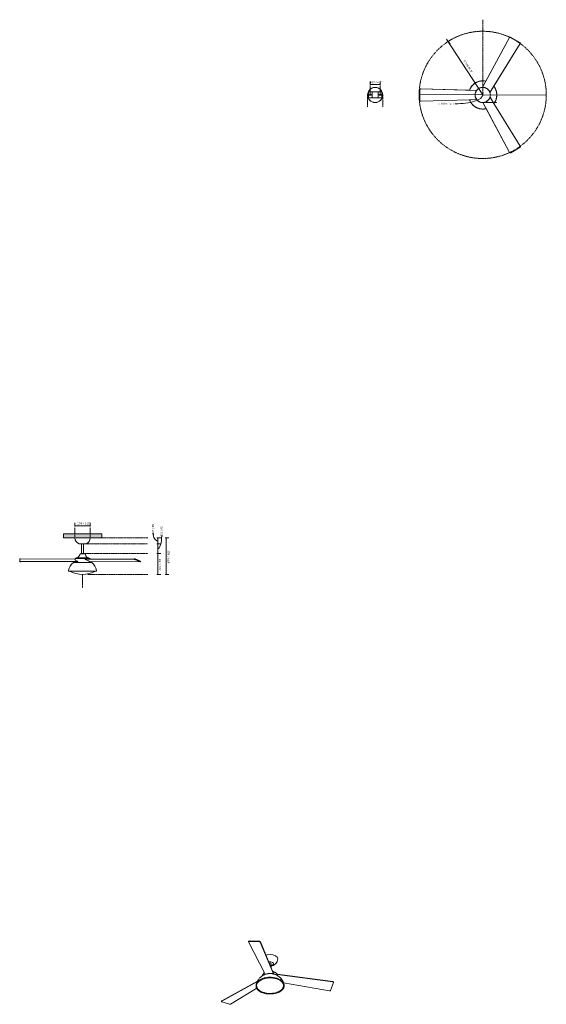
# Model space of a CAD drawing. Header units: millimetres. Extents: x 5942 to 11407, y -2839 to 7375.
import ezdxf

# ---------------------------------------------------------------- set-up
doc = ezdxf.new("R2010")
doc.units = ezdxf.units.MM
doc.linetypes.add('Dash', pattern=[6, 3, -3])
doc.layers.add('A-ANNO-DIMS', color=7, linetype='Dash', lineweight=9, true_color=0xd2d2d2)
for name, color, linetype, lineweight in [('A-ANNO-DIMS-10', 7, 'Continuous', 9), ('A-CLNG', 7, 'Continuous', 9), ('E-LITE-EQPM', 7, 'Continuous', 20)]:
    doc.layers.add(name, color=color, linetype=linetype, lineweight=lineweight)
doc.styles.add('Arial', font='arial.ttf', dxfattribs={"height": 20})
doc.styles.add('Arial Narrow', font='ARIALN.TTF', dxfattribs={"height": 22})
doc.dimstyles.new('Diameter_-_3mm_Arial', dxfattribs={"dimscale": 304.8, "dimtxt": 20.405188, "dimasz": 0, "dimexe": 0.07874, "dimexo": 0, "dimgap": 0.049213, "dimtad": 1, "dimjust": 3, "dimdec": 0, "dimzin": 0, "dimdsep": 46, "dimtxsty": 'Arial', "dimblk1": 'NONE', "dimblk2": 'NONE', "dimsah": 1, "dimcen": 0.09, "dimadec": 0, "dimazin": 0, "dimtfac": 1, "dimtdec": 4, "dimtix": 1, "dimtmove": 0, "dimatfit": 2, "dimfxl": 1, "dimtvp": 1, "dimtolj": 1, "dimtzin": 0, "dimarcsym": 2})
doc.dimstyles.new('FARO_-_2_2mm_Arial_Narrow_mm_Inch_Left', dxfattribs={"dimscale": 304.8, "dimtxt": 22.515481, "dimasz": 0, "dimexe": 0.098425, "dimexo": 0.0625, "dimgap": 0.016404, "dimtad": 1, "dimdec": 0, "dimzin": 0, "dimdsep": 46, "dimtxsty": 'Arial Narrow', "dimblk1": 'NONE', "dimblk2": 'NONE', "dimsah": 1, "dimcen": 0.09, "dimadec": 0, "dimazin": 0, "dimtfac": 1, "dimtdec": 4, "dimtix": 1, "dimtmove": 0, "dimatfit": 3, "dimfxl": 0.032808, "dimfxlon": 1, "dimtvp": 1, "dimtolj": 1, "dimtzin": 0, "dimarcsym": 2})
doc.dimstyles.new('FARO_-_2_2mm_Arial_Narrow_mm_Inch_Right', dxfattribs={"dimscale": 304.8, "dimtxt": 22.515481, "dimasz": 0, "dimexe": 0.098425, "dimexo": 0.0625, "dimgap": 0.016404, "dimtad": 1, "dimdec": 0, "dimzin": 0, "dimdsep": 46, "dimtxsty": 'Arial Narrow', "dimblk1": 'NONE', "dimblk2": 'NONE', "dimsah": 1, "dimcen": 0.09, "dimadec": 0, "dimazin": 0, "dimtfac": 1, "dimtdec": 4, "dimtix": 1, "dimtmove": 1, "dimatfit": 3, "dimfxl": 0.032808, "dimfxlon": 1, "dimtvp": 1, "dimtolj": 1, "dimtzin": 0, "dimarcsym": 2})
doc.dimstyles.new('FARO_-_2_2mm_Arial_Narrow_mm_Inch_Right_1', dxfattribs={"dimscale": 304.8, "dimtxt": 22.515481, "dimasz": 0, "dimexe": 0.098425, "dimexo": 0.0625, "dimgap": 0.016404, "dimtad": 1, "dimdec": 0, "dimzin": 0, "dimdsep": 46, "dimtxsty": 'Arial Narrow', "dimblk1": 'NONE', "dimblk2": 'NONE', "dimsah": 1, "dimcen": 0.09, "dimadec": 0, "dimazin": 0, "dimtfac": 1, "dimtdec": 4, "dimtix": 1, "dimtmove": 0, "dimatfit": 3, "dimfxl": 0.032808, "dimfxlon": 1, "dimtvp": 1, "dimtolj": 1, "dimtzin": 0, "dimarcsym": 2})
doc.dimstyles.new('Radial_-_3mm_Arial', dxfattribs={"dimscale": 304.8, "dimtxt": 20.405188, "dimasz": 0.098425, "dimexe": 0.098425, "dimexo": 0, "dimgap": 0.057415, "dimtad": 1, "dimjust": 3, "dimdec": 0, "dimzin": 0, "dimdsep": 46, "dimtxsty": 'Arial', "dimsah": 1, "dimcen": 0.09, "dimdle": 0.098425, "dimadec": 0, "dimazin": 0, "dimtfac": 1, "dimtdec": 4, "dimtix": 1, "dimtmove": 0, "dimatfit": 2, "dimfxl": 1, "dimtvp": 1, "dimtfill": 1, "dimtolj": 1, "dimtzin": 0, "dimarcsym": 2})

# ---------------------------------------------------------------- blocks, each defined once
blk = doc.blocks.new('33522 - 33522 RODAS LED White ceiling fan with DC motor-526866-00 Isometrico PDF')
at = {"layer": 'E-LITE-EQPM', "lineweight": 9}
for p, q in [((2174, -2185), (2173, -2189)), ((2173, -2191), (2342, -2520)), ((2286, -2189), (2179, -2187)), ((2180, -2182), (2287, -2185)), ((2432, -2524), (2296, -2194)), ((2297, -2190), (2434, -2521)), ((2409, -2418), (2405, -2414)), ((2409, -2459), (2409, -2418)), ((2434, -2521), (2434, -2523)), ((2434, -2524), (2434, -2524)), ((2467, -2527), (2470, -2527)), ((2470, -2531), (2467, -2531)), ((2470, -2527), (3049, -2603)), ((3049, -2607), (2470, -2531)), ((1897, -2803), (2266, -2599)), ((2262, -2606), (1897, -2807)), ((2252, -2644), (2252, -2647)), ((2253, -2632), (2253, -2632)), ((2254, -2630), (2254, -2628)), ((2254, -2631), (2254, -2631)), ((2256, -2623), (2258, -2620)), ((2258, -2641), (2258, -2645)), ((2261, -2614), (2264, -2609)), ((2266, -2608), (2266, -2607)), ((2267, -2606), (2269, -2604)), ((2271, -2602), (2276, -2597)), ((2295, -2583), (2302, -2579)), ((2316, -2573), (2325, -2570)), ((2328, -2569), (2337, -2566)), ((2354, -2563), (2365, -2561)), ((2367, -2561), (2379, -2560)), ((2395, -2559), (2407, -2559)), ((2451, -2564), (2461, -2567)), ((2475, -2572), (2483, -2574)), ((2486, -2576), (2493, -2579)), ((2498, -2582), (2501, -2583)), ((2501, -2583), (2505, -2586)), ((2507, -2587), (2512, -2590)), ((2517, -2595), (2524, -2601)), ((2530, -2607), (2532, -2610)), ((2532, -2610), (2533, -2611)), ((2533, -2612), (2534, -2612)), ((2536, -2616), (2538, -2619)), ((2537, -2615), (3016, -2700)), ((2538, -2645), (2538, -2641)), ((2541, -2627), (2541, -2627)), ((2542, -2631), (2542, -2631)), ((2543, -2633), (2543, -2633)), ((2544, -2647), (2544, -2644)), ((3026, -2696), (3055, -2614)), ((3056, -2612), (3055, -2608)), ((1987, -2837), (2259, -2673)), ((1894, -2806), (1895, -2811)), ((1897, -2813), (1976, -2839))]:
    blk.add_line(p, q, dxfattribs=at)
for points in [[(2179, -2187, 0), (2174, -2188, 0), (2173, -2191, 0)], [(2174, -2185, 0), (2175, -2183, 0), (2180, -2182, 0)], [(2296, -2194, 0), (2292, -2191, 0), (2286, -2189, 0)], [(2287, -2185, 0), (2293, -2186, 0), (2297, -2190, 0)], [(2355, -2329, 0), (2368, -2325, 0), (2398, -2321, 0), (2428, -2325, 0), (2454, -2335, 0)], [(2454, -2335, 0), (2471, -2350, 0), (2477, -2367, 0)], [(2384, -2400, 0), (2389, -2399, 0), (2407, -2399, 0), (2423, -2404, 0)], [(2405, -2414, 0), (2395, -2413, 0), (2390, -2415, 0)], [(2477, -2367, 0), (2477, -2372, 0), (2476, -2377, 0), (2476, -2381, 0), (2475, -2386, 0), (2473, -2390, 0), (2472, -2395, 0), (2470, -2399, 0), (2468, -2402, 0), (2466, -2406, 0), (2463, -2409, 0), (2461, -2412, 0), (2459, -2415, 0), (2456, -2417, 0), (2454, -2420, 0), (2451, -2422, 0), (2449, -2424, 0), (2447, -2426, 0), (2444, -2427, 0), (2442, -2429, 0), (2440, -2430, 0), (2437, -2432, 0), (2435, -2433, 0), (2433, -2434, 0), (2430, -2435, 0), (2428, -2436, 0), (2426, -2436, 0), (2424, -2437, 0), (2422, -2438, 0), (2419, -2438, 0), (2417, -2439, 0), (2415, -2439, 0), (2413, -2440, 0), (2411, -2440, 0), (2409, -2440, 0), (2408, -2440, 0)], [(2423, -2404, 0), (2432, -2413, 0), (2432, -2424, 0), (2423, -2433, 0), (2408, -2438, 0)], [(2254, -2631, 0), (2256, -2622, 0), (2259, -2613, 0), (2263, -2605, 0), (2267, -2597, 0), (2271, -2590, 0), (2275, -2583, 0), (2280, -2577, 0), (2284, -2571, 0), (2289, -2566, 0), (2294, -2561, 0), (2299, -2557, 0), (2304, -2553, 0), (2308, -2549, 0), (2313, -2546, 0), (2317, -2543, 0), (2322, -2540, 0), (2326, -2538, 0), (2331, -2535, 0), (2335, -2533, 0), (2339, -2532, 0), (2343, -2530, 0), (2347, -2528, 0), (2351, -2527, 0), (2352, -2527, 0)], [(2321, -2541, 0), (2321, -2540, 0), (2321, -2538, 0), (2321, -2536, 0), (2322, -2534, 0), (2322, -2532, 0), (2323, -2531, 0), (2324, -2529, 0), (2325, -2527, 0), (2326, -2525, 0), (2327, -2524, 0), (2328, -2522, 0), (2329, -2520, 0), (2331, -2519, 0), (2333, -2517, 0), (2334, -2516, 0), (2336, -2514, 0), (2338, -2513, 0), (2339, -2513, 0)], [(2352, -2527, 0), (2356, -2526, 0), (2359, -2525, 0), (2363, -2524, 0), (2366, -2523, 0), (2370, -2522, 0), (2373, -2522, 0), (2377, -2521, 0), (2381, -2521, 0), (2385, -2521, 0), (2388, -2520, 0), (2392, -2520, 0), (2396, -2520, 0), (2400, -2520, 0), (2404, -2520, 0), (2408, -2520, 0), (2411, -2521, 0), (2415, -2521, 0), (2419, -2521, 0), (2423, -2522, 0), (2426, -2522, 0), (2430, -2523, 0), (2433, -2524, 0), (2437, -2525, 0), (2440, -2526, 0), (2444, -2527, 0)], [(2425, -2499, 0), (2427, -2500, 0), (2430, -2500, 0), (2433, -2501, 0), (2436, -2502, 0), (2438, -2503, 0), (2441, -2504, 0), (2443, -2505, 0), (2446, -2506, 0), (2448, -2507, 0), (2450, -2508, 0), (2453, -2509, 0)], [(2474, -2540, 0), (2469, -2537, 0), (2465, -2535, 0), (2461, -2533, 0), (2456, -2531, 0), (2452, -2530, 0), (2448, -2528, 0), (2444, -2527, 0), (2444, -2527, 0)], [(2472, -2528, 0), (2471, -2527, 0), (2470, -2525, 0), (2469, -2524, 0), (2468, -2522, 0), (2467, -2520, 0), (2465, -2519, 0), (2463, -2517, 0), (2462, -2516, 0), (2460, -2514, 0), (2458, -2513, 0), (2456, -2512, 0), (2454, -2510, 0), (2453, -2509, 0)], [(2542, -2631, 0), (2540, -2622, 0), (2537, -2613, 0), (2533, -2605, 0), (2529, -2597, 0), (2525, -2590, 0), (2521, -2583, 0), (2516, -2577, 0), (2512, -2571, 0), (2507, -2566, 0), (2502, -2561, 0), (2497, -2557, 0), (2492, -2553, 0), (2488, -2549, 0), (2483, -2546, 0), (2479, -2543, 0), (2474, -2540, 0), (2474, -2540, 0)], [(2252, -2644, 0), (2252, -2640, 0), (2253, -2637, 0), (2253, -2633, 0), (2253, -2632, 0)], [(2252, -2638, 0), (2252, -2637, 0), (2253, -2636, 0)], [(2252, -2647, 0), (2252, -2650, 0), (2252, -2654, 0), (2253, -2657, 0), (2254, -2660, 0), (2255, -2664, 0), (2256, -2667, 0), (2258, -2671, 0), (2260, -2674, 0), (2262, -2677, 0), (2264, -2680, 0), (2266, -2683, 0), (2269, -2686, 0), (2272, -2689, 0), (2275, -2692, 0), (2278, -2695, 0), (2281, -2698, 0), (2285, -2701, 0), (2289, -2703, 0), (2293, -2706, 0), (2295, -2707, 0)], [(2298, -2706, 0), (2273, -2688, 0), (2259, -2666, 0), (2256, -2642, 0), (2265, -2620, 0), (2284, -2599, 0), (2313, -2583, 0), (2348, -2571, 0), (2388, -2566, 0), (2428, -2568, 0), (2466, -2576, 0), (2498, -2590, 0)], [(2258, -2641, 0), (2258, -2638, 0)], [(2258, -2645, 0), (2258, -2649, 0), (2258, -2652, 0), (2259, -2655, 0), (2260, -2659, 0), (2261, -2662, 0), (2262, -2665, 0), (2264, -2668, 0), (2265, -2671, 0), (2267, -2675, 0), (2269, -2678, 0), (2272, -2681, 0), (2274, -2684, 0), (2277, -2686, 0), (2280, -2689, 0), (2283, -2692, 0), (2286, -2695, 0), (2290, -2697, 0), (2293, -2700, 0), (2297, -2702, 0), (2299, -2703, 0)], [(2279, -2594, 0), (2281, -2593, 0), (2293, -2585, 0)], [(2544, -2647, 0), (2544, -2650, 0), (2544, -2654, 0), (2543, -2657, 0), (2542, -2660, 0), (2541, -2664, 0), (2540, -2667, 0), (2538, -2671, 0), (2536, -2674, 0), (2534, -2677, 0), (2532, -2680, 0), (2530, -2683, 0), (2527, -2686, 0), (2524, -2689, 0), (2521, -2692, 0), (2518, -2695, 0), (2515, -2698, 0), (2511, -2701, 0), (2507, -2703, 0), (2503, -2706, 0), (2499, -2708, 0), (2495, -2710, 0), (2491, -2713, 0), (2486, -2715, 0), (2481, -2717, 0), (2477, -2718, 0), (2472, -2720, 0), (2466, -2722, 0), (2461, -2723, 0), (2456, -2725, 0), (2451, -2726, 0), (2445, -2727, 0), (2440, -2728, 0), (2434, -2729, 0), (2428, -2730, 0), (2423, -2731, 0), (2417, -2731, 0), (2411, -2731, 0), (2405, -2732, 0), (2400, -2732, 0), (2394, -2732, 0), (2388, -2732, 0), (2382, -2731, 0), (2376, -2731, 0), (2371, -2730, 0), (2365, -2730, 0), (2359, -2729, 0), (2354, -2728, 0), (2348, -2727, 0), (2343, -2726, 0), (2338, -2724, 0), (2332, -2723, 0), (2327, -2721, 0), (2322, -2719, 0), (2317, -2718, 0), (2312, -2716, 0), (2308, -2714, 0), (2303, -2712, 0), (2299, -2709, 0), (2295, -2707, 0)], [(2498, -2590, 0), (2523, -2609, 0), (2537, -2631, 0), (2540, -2654, 0), (2531, -2677, 0), (2512, -2697, 0), (2483, -2714, 0), (2448, -2725, 0), (2408, -2730, 0), (2368, -2728, 0), (2330, -2720, 0), (2298, -2706, 0)], [(2538, -2645, 0), (2538, -2649, 0), (2538, -2652, 0), (2537, -2655, 0), (2536, -2659, 0), (2535, -2662, 0), (2534, -2665, 0), (2532, -2668, 0), (2531, -2671, 0), (2529, -2675, 0), (2527, -2678, 0), (2524, -2681, 0), (2522, -2684, 0), (2519, -2686, 0), (2516, -2689, 0), (2513, -2692, 0), (2510, -2695, 0), (2506, -2697, 0), (2503, -2700, 0), (2499, -2702, 0), (2495, -2704, 0), (2491, -2707, 0), (2487, -2709, 0), (2482, -2711, 0), (2478, -2713, 0), (2473, -2714, 0), (2469, -2716, 0), (2464, -2718, 0), (2459, -2719, 0), (2454, -2720, 0), (2448, -2722, 0), (2443, -2723, 0), (2438, -2724, 0), (2433, -2725, 0), (2427, -2725, 0), (2422, -2726, 0), (2416, -2726, 0), (2411, -2727, 0), (2405, -2727, 0), (2400, -2727, 0), (2394, -2727, 0), (2388, -2727, 0), (2383, -2727, 0), (2377, -2726, 0), (2372, -2726, 0), (2366, -2725, 0), (2361, -2724, 0), (2356, -2723, 0), (2350, -2722, 0), (2345, -2721, 0), (2340, -2720, 0), (2335, -2718, 0), (2330, -2717, 0), (2325, -2715, 0), (2321, -2714, 0), (2316, -2712, 0), (2312, -2710, 0), (2307, -2708, 0), (2303, -2706, 0), (2299, -2703, 0)], [(2305, -2578, 0), (2311, -2576, 0), (2315, -2574, 0)], [(2341, -2566, 0), (2347, -2564, 0), (2352, -2563, 0)], [(2381, -2559, 0), (2388, -2559, 0), (2393, -2559, 0)], [(2408, -2559, 0), (2429, -2561, 0), (2448, -2564, 0)], [(2463, -2568, 0), (2468, -2569, 0), (2471, -2570, 0)], [(2525, -2601, 0), (2526, -2603, 0), (2528, -2605, 0)], [(2538, -2641, 0), (2538, -2641, 0)], [(2540, -2624, 0), (2541, -2625, 0), (2541, -2626, 0)], [(2544, -2644, 0), (2544, -2640, 0), (2544, -2637, 0), (2543, -2633, 0), (2543, -2632, 0)], [(3049, -2603, 0), (3054, -2606, 0), (3055, -2608, 0)], [(3055, -2614, 0), (3054, -2610, 0), (3049, -2607, 0)], [(3016, -2700, 0), (3023, -2699, 0), (3026, -2696, 0)], [(1894, -2806, 0), (1894, -2805, 0), (1897, -2803, 0)], [(1897, -2807, 0), (1895, -2810, 0), (1897, -2813, 0)], [(1976, -2839, 0), (1982, -2839, 0), (1987, -2837, 0)]]:
    blk.add_polyline3d(points, dxfattribs=at)
blk = doc.blocks.new('33522 - 33522W RODAS LED White ceiling fan with DC motor IoT-526870-Planta_PDF')
at = {"layer": 'E-LITE-EQPM'}
for p, q in [((-64, 644), (-49, 138)), ((-45, 65), (-62, 644)), ((-56, 653), (-55, 653)), ((-55, 653), (57, 653)), ((65, 644), (50, 137)), ((-46, 64), (-46, 64)), ((-597, -277), (-142, -33)), ((-27, -75), (-533, -387)), ((79, -1), (596, -279)), ((596, -278), (142, -34)), ((-533, -388), (-90, -115)), ((532, -389), (89, -116)), ((-544, -385), (-600, -288)), ((599, -290), (543, -387)), ((600, -289), (599, -290)), ((-544, -386), (-544, -385))]:
    blk.add_line(p, q, dxfattribs=at)
at = {"layer": 'E-LITE-EQPM', "flags": 128}
for points in [[(-142, -33), (-143, -31), (-144, -25), (-145, -19), (-145, -13), (-146, -7), (-146, -2), (-146, 4), (-146, 10), (-145, 16), (-144, 22), (-143, 27), (-142, 33), (-141, 39), (-139, 44), (-137, 50), (-135, 55), (-133, 61), (-130, 66), (-127, 71), (-125, 76), (-121, 81), (-118, 86), (-115, 91), (-111, 95), (-107, 99), (-103, 104), (-99, 108), (-94, 112), (-90, 115), (-85, 119), (-80, 122), (-75, 125), (-70, 128), (-65, 131), (-60, 133), (-54, 135), (-49, 138), (-49, 138)], [(50, 137), (51, 137), (57, 134), (62, 132), (67, 130), (73, 127), (78, 124), (82, 120), (87, 117), (92, 114), (96, 110), (101, 106), (105, 102), (109, 97), (113, 93), (116, 88), (120, 84), (123, 79), (126, 74), (129, 69), (131, 64), (134, 58), (136, 53), (138, 47), (140, 42), (141, 36), (143, 31), (144, 25), (145, 19), (145, 13), (146, 7), (146, 2), (146, -4), (146, -10), (145, -16), (144, -22), (143, -27), (142, -33), (142, -34)], [(-25, -75), (-28, -74), (-31, -73), (-34, -71), (-36, -70), (-39, -69), (-42, -67), (-45, -65), (-47, -63), (-50, -61), (-52, -59), (-54, -57), (-57, -55), (-59, -53), (-61, -50), (-63, -48), (-65, -45), (-66, -43), (-68, -40), (-70, -37), (-71, -34), (-72, -32), (-74, -29), (-75, -26), (-76, -23), (-77, -20), (-77, -17), (-78, -13), (-78, -10), (-79, -7), (-79, -4), (-79, -1), (-79, 2)], [(-46, 64), (-46, 64), (-43, 66), (-41, 68), (-38, 69), (-35, 71), (-32, 72), (-29, 73), (-26, 74), (-23, 75), (-20, 76), (-17, 77), (-14, 78), (-11, 78), (-8, 79), (-5, 79), (-2, 79), (0, 79)], [(0, 79), (3, 79), (6, 79), (9, 78), (13, 78), (16, 77), (19, 77), (22, 76), (25, 75), (28, 74), (31, 73), (34, 71), (36, 70), (39, 69), (42, 67), (45, 65), (47, 63), (48, 63)], [(79, 0), (79, -2), (79, -5), (79, -9), (78, -12), (78, -15), (77, -18), (76, -21), (75, -24), (74, -27), (73, -30), (72, -33), (70, -36), (69, -39), (67, -41), (66, -44), (64, -46), (62, -49), (60, -51), (58, -54), (56, -56), (53, -58), (51, -60), (49, -62), (46, -64), (43, -66), (41, -68), (38, -69), (35, -71), (32, -72), (29, -73), (26, -74), (24, -75)], [(0, -146), (-6, -146), (-12, -146), (-17, -145), (-23, -144), (-29, -143), (-35, -142), (-40, -140), (-46, -139), (-51, -137), (-57, -134), (-62, -132), (-67, -130), (-73, -127), (-78, -124), (-82, -120), (-87, -117), (-90, -115)], [(89, -116), (85, -119), (80, -122), (75, -125), (70, -128), (65, -131), (60, -133), (54, -135), (49, -138), (43, -139), (38, -141), (32, -142), (26, -144), (21, -145), (15, -145), (9, -146), (3, -146), (0, -146)]]:
    blk.add_lwpolyline(points, dxfattribs=at)
at = {"layer": 'E-LITE-EQPM'}
for start, end in [(133.1401, 134.9904), (127.9831, 128.1818), (121.4969, 123.0129), (115.9091, 117.9545), (110.7657, 112.9084), (66.9198, 69.0401), (61.8189, 63.9472), (56.7788, 58.5768), (51.5432, 51.8182), (45.0796, 46.8788), (176.034, 178.0309), (170.8286, 172.9669), (165.7788, 167.6947), (160.4376, 162.1585), (154.307, 155.7842), (148.6518, 150.5277), (143.3487, 145.4813), (138.2785, 140.2913), (39.5901, 41.5231), (34.3317, 36.4714), (29.3182, 31.2572), (24.1379, 25.8972), (12.2926, 14.0146), (6.872, 8.9754), (1.7804, 3.8162), (181.4265, 183.1352), (351.3382, 353.2225), (356.6626, 358.545), (232.0118, 237.8885), (239.8411, 243.7601), (246.0392, 249.7586), (252.028, 255.7422), (258.0253, 261.9838), (263.9247, 270), (270, 275.8101), (277.3408, 281.6994), (283.876, 287.6751), (289.9717, 293.6233), (295.9577, 299.7001), (301.8398, 306.1019)]:
    blk.add_arc((0, 0), 146, start, end, dxfattribs=at)
for centre, major_axis, start_param, end_param in [((-56, 645), (0, 8), 0, 1.60103), ((-55, 645), (0, 8), 0, 1.60103), ((57, 645), (0, 8), 4.682155, 6.283185), ((-34, -63), (12.1, 7), 4.742623, 4.777082), ((-33, -64), (12.1, 7), 4.742623, 4.839561), ((33, -65), (-12.1, 7), 1.381144, 1.540563), ((-593, -284), (6.93, 4), 1.540563, 3.141593), ((593, -285), (-6.93, 4), 3.141593, 4.742623), ((592, -286), (-6.93, 4), 3.141593, 4.742623), ((-537, -381), (6.93, 4), 3.141593, 4.742623), ((-537, -382), (6.93, 4), 3.141593, 4.742623), ((536, -383), (-6.93, 4), 1.540563, 3.141593)]:
    blk.add_ellipse(centre, major_axis=major_axis, ratio=0.978148, start_param=start_param, end_param=end_param, dxfattribs=at)
blk = doc.blocks.new('DIMBLOCK1-Alzado_PDF')
at = {"layer": 'A-ANNO-DIMS-10', "color": 251, "true_color": 0x5b5b5b, "transparency": 16777216}
for p, q in [((6515, 2116), (6515, 2156)), ((6673, 2116), (6673, 2156)), ((6515, 2126), (6673, 2126)), ((6515, 2126), (6515, 2116)), ((6673, 2126), (6673, 2116))]:
    blk.add_line(p, q, dxfattribs=at)
at = {"layer": 'A-ANNO-DIMS-10', "color": 0, "transparency": 16777216, "insert": (6541, 2160), "char_height": 22, "width": 128.66, "attachment_point": 1, "line_spacing_factor": 0.974696, "style": 'Arial Narrow'}
blk.add_mtext('158 / 6.2"', dxfattribs=at)
blk = doc.blocks.new('_None')
blk = doc.blocks.new('DIMBLOCK2-Alzado_PDF')
at = {"layer": 'A-ANNO-DIMS-10', "color": 251, "true_color": 0x5b5b5b, "transparency": 16777216}
for p, q in [((7365, 2000), (7405, 2000)), ((7375, 2000), (7365, 2000)), ((7375, 2000), (7375, 1936)), ((7365, 1936), (7405, 1936)), ((7375, 1936), (7365, 1936))]:
    blk.add_line(p, q, dxfattribs=at)
blk.add_ellipse((7375, 2049), major_axis=(0, 81), ratio=0.601903, start_param=1.570796, end_param=3.141593, dxfattribs=at)
at = {"layer": 'A-ANNO-DIMS-10', "color": 0, "transparency": 16777216, "insert": (7337, 2142), "char_height": 22, "width": 111.93, "attachment_point": 1, "rotation": 270, "line_spacing_factor": 0.974696, "style": 'Arial Narrow'}
blk.add_mtext('64 / 2.5"', dxfattribs=at)
blk = doc.blocks.new('DIMBLOCK3-Alzado_PDF')
at = {"layer": 'A-ANNO-DIMS-10', "color": 251, "true_color": 0x5b5b5b, "transparency": 16777216}
for p, q in [((7365, 1936), (7405, 1936)), ((7375, 1936), (7365, 1936)), ((7375, 1936), (7375, 1838)), ((7365, 1838), (7405, 1838)), ((7375, 1838), (7365, 1838))]:
    blk.add_line(p, q, dxfattribs=at)
blk.add_ellipse((7375, 2026), major_axis=(0, 139), ratio=0.293077, start_param=3.141593, end_param=4.712389, dxfattribs=at)
at = {"layer": 'A-ANNO-DIMS-10', "color": 0, "transparency": 16777216, "insert": (7427, 2119), "char_height": 22, "width": 111.93, "attachment_point": 1, "rotation": 270, "line_spacing_factor": 0.974696, "style": 'Arial Narrow'}
blk.add_mtext('99 / 3.9"', dxfattribs=at)
blk = doc.blocks.new('DIMBLOCK4-Alzado_PDF')
at = {"layer": 'A-ANNO-DIMS-10', "color": 251, "true_color": 0x5b5b5b, "transparency": 16777216}
for p, q in [((7451, 2000), (7491, 2000)), ((7461, 2000), (7451, 2000)), ((7461, 2000), (7461, 1621)), ((7451, 1621), (7491, 1621)), ((7461, 1621), (7451, 1621))]:
    blk.add_line(p, q, dxfattribs=at)
at = {"layer": 'A-ANNO-DIMS-10', "color": 0, "transparency": 16777216, "insert": (7495, 1871), "char_height": 22, "width": 145.39, "attachment_point": 1, "rotation": 270, "line_spacing_factor": 0.974696, "style": 'Arial Narrow'}
blk.add_mtext('379 / 14.9"', dxfattribs=at)
blk = doc.blocks.new('DIMBLOCK5-Alzado_PDF')
at = {"layer": 'A-ANNO-DIMS-10', "color": 251, "true_color": 0x5b5b5b, "transparency": 16777216}
for p, q in [((7365, 1838), (7405, 1838)), ((7375, 1838), (7365, 1838)), ((7375, 1838), (7375, 1621)), ((7365, 1621), (7405, 1621)), ((7375, 1621), (7365, 1621))]:
    blk.add_line(p, q, dxfattribs=at)
at = {"layer": 'A-ANNO-DIMS-10', "color": 0, "transparency": 16777216, "insert": (7409, 1783), "char_height": 22, "width": 128.66, "attachment_point": 1, "rotation": 270, "line_spacing_factor": 0.974696, "style": 'Arial Narrow'}
blk.add_mtext('217 / 8.5"', dxfattribs=at)
blk = doc.blocks.new('DIMBLOCK6-Planta_PDF Fixing Holes')
at = {"layer": 'A-ANNO-DIMS-10', "color": 251, "true_color": 0x5b5b5b, "transparency": 16777216}
for p, q in [((9580, 6693), (9580, 6733)), ((9580, 6703), (9682, 6703)), ((9580, 6703), (9580, 6693)), ((9682, 6693), (9682, 6733)), ((9682, 6703), (9682, 6693))]:
    blk.add_line(p, q, dxfattribs=at)
at = {"layer": 'A-ANNO-DIMS-10', "color": 0, "transparency": 16777216, "insert": (9577, 6736), "char_height": 22, "width": 128.66, "attachment_point": 1, "line_spacing_factor": 0.974696, "style": 'Arial Narrow'}
blk.add_mtext('102 / 4.0"', dxfattribs=at)
blk = doc.blocks.new('DIMBLOCK7-Planta_PDF')
at = {"layer": 'A-ANNO-DIMS-10', "color": 8, "true_color": 0x787878, "transparency": 16777216}
for p, q in [((10747, 6595), (10087, 6599)), ((10742, 6600), (10752, 6590)), ((10742, 6590), (10752, 6600)), ((10747, 6595), (11407, 6591))]:
    blk.add_line(p, q, dxfattribs=at)
for start, end in [(177.5786, 181.7456), (357.5786, 1.7456)]:
    blk.add_arc((10747, 6595), 660, start, end, dxfattribs=at)
blk.add_ellipse((10461, 6597), major_axis=(-286, 2), ratio=0.330769, start_param=1.570796, end_param=3.141593, dxfattribs=at)
at = {"layer": 'A-ANNO-DIMS-10', "color": 0, "transparency": 16777216, "insert": (10287, 6513), "char_height": 20, "width": 208.7, "attachment_point": 1, "rotation": 359.6621, "line_spacing_factor": 0.941778, "style": 'Arial'}
blk.add_mtext('ø 1320 / 52.0"', dxfattribs=at)
blk = doc.blocks.new('DIMBLOCK8-Planta_PDF')
at = {"layer": 'A-ANNO-DIMS-10', "transparency": 16777216}
blk.add_hatch(color=256, dxfattribs=at).paths.add_polyline_path([(10388, 7149), (10401, 7121), (10408, 7126)], flags=0)
for p, q in [((10747, 6595), (10372, 7174)), ((10388, 7149), (10401, 7121)), ((10408, 7126), (10388, 7149)), ((10401, 7121), (10408, 7126)), ((10726, 6599), (10768, 6591)), ((10752, 6616), (10743, 6574))]:
    blk.add_line(p, q, dxfattribs=at)
blk.add_arc((10747, 6595), 660, 120.3522, 125.5609, dxfattribs=at)
at = {"layer": 'A-ANNO-DIMS-10', "color": 0, "transparency": 16777216, "insert": (10564, 6957), "char_height": 20, "width": 175.17, "attachment_point": 1, "rotation": 302.9566, "line_spacing_factor": 0.941778, "style": 'Arial', "bg_fill": 3, "box_fill_scale": 1.25, "bg_fill_color": 256, "bg_fill_true_color": 13158600, "bg_fill_transparency": 0}
blk.add_mtext('R 660 26.0"', dxfattribs=at)

msp = doc.modelspace()

# ---------------------------------------------------------------- hatches: boundary and pattern name
at = {"layer": 'A-CLNG', "true_color": 0xe8e8e8}
msp.add_hatch(color=254, dxfattribs=at).paths.add_polyline_path([(6795, 2000), (6795, 2040.5), (6395, 2040.5), (6395, 2000), (6599.2, 2000)], flags=0)

# ---------------------------------------------------------------- linework, layer by layer
at = {"layer": 'A-ANNO-DIMS'}
for p, q in [((10747.1, 6595), (10747.1, 7375)), ((9580.1, 6597.6), (9580.1, 6687.6)), ((9682.1, 6597.6), (9682.1, 6687.6)), ((9552, 6594.1), (9552, 6467.7)), ((9710.1, 6594.1), (9710.1, 6467.7)), ((10747.1, 6515.8), (10892.1, 6515.8)), ((6515.1, 1999.5), (6515.1, 2107.9)), ((6673.1, 1999.5), (6673.1, 2107.9)), ((7270.1, 2000), (6795, 2000)), ((7269.6, 1936.5), (6629.1, 1936.5)), ((7273, 1838), (6611.1, 1838)), ((6594.1, 1620.9), (6594.1, 1480)), ((7270.1, 1620.9), (6648.1, 1620.9))]:
    msp.add_line(p, q, dxfattribs=at)
msp.add_circle((10747.1, 6595), 660, dxfattribs=at)
at = {"layer": 'A-CLNG'}
for p, q in [((6395, 2040.5), (6795, 2040.5)), ((6395, 2000), (6395, 2040.5)), ((6795, 2000), (6395, 2000)), ((6795, 2040.5), (6795, 2000))]:
    msp.add_line(p, q, dxfattribs=at)
at = {"layer": 'E-LITE-EQPM'}
for p, q in [((10609.8, 6642.7), (10683.4, 6640.5)), ((10745.8, 6673.1), (10779.9, 6736.4)), ((10862.4, 6683.9), (10822.3, 6619.1)), ((9598.6, 6625.1), (9561.1, 6625.1)), ((9561.1, 6625.1), (9561.1, 6563.1)), ((9561.1, 6563.1), (9598.6, 6563.1)), ((9570.1, 6594.1), (9590.1, 6594.1)), ((9573.6, 6597.6), (9586.6, 6597.6)), ((9586.6, 6590.6), (9573.6, 6590.6)), ((9580.1, 6590.6), (9580.1, 6597.6)), ((9663.6, 6625.1), (9598.6, 6625.1)), ((9598.6, 6625.1), (9598.6, 6563.1)), ((9598.6, 6563.1), (9663.6, 6563.1)), ((9701.1, 6625.1), (9663.6, 6625.1)), ((9663.6, 6563.1), (9663.6, 6625.1)), ((9663.6, 6563.1), (9701.1, 6563.1)), ((9692.1, 6594.1), (9672.1, 6594.1)), ((9675.6, 6597.6), (9688.6, 6597.6)), ((9688.6, 6590.6), (9675.6, 6590.6)), ((9682.1, 6590.6), (9682.1, 6597.6)), ((9701.1, 6563.1), (9701.1, 6625.1)), ((10684.3, 6546.6), (10610.2, 6544.4)), ((10822.8, 6570.6), (10863.1, 6505.3)), ((10781.1, 6452.1), (10747.1, 6515.1)), ((6673.1, 1999.5), (6515.1, 1999.5)), ((6559.1, 1936.5), (6629.1, 1936.5)), ((6583.6, 1936.5), (6583.6, 1838)), ((6604.6, 1838), (6604.6, 1936.5)), ((5941.5, 1781.2), (5941.5, 1757.5)), ((5941.5, 1757.5), (5941.5, 1752.1)), ((6516.6, 1779.3), (5949.8, 1782.9)), ((5949.8, 1755.9), (6545, 1759.6)), ((5949.8, 1750.5), (6545, 1754.2)), ((6688.3, 1745), (6499.9, 1745)), ((6516.6, 1785.5), (6516.6, 1779.3)), ((6516.6, 1769.4), (6516.6, 1779.3)), ((6516.6, 1754), (6516.6, 1746.6)), ((6529.1, 1787), (6518.1, 1787)), ((6529.1, 1791), (6529.1, 1787)), ((6529.1, 1787), (6659.1, 1787)), ((6657.1, 1793), (6531.1, 1793)), ((6545, 1754.2), (6545, 1759.6)), ((6582.1, 1835), (6570.7, 1835)), ((6583.6, 1838), (6577.1, 1838)), ((6577.1, 1838), (6577.1, 1836)), ((6577.1, 1836), (6582.1, 1836)), ((6606.1, 1836), (6582.1, 1836)), ((6582.1, 1836), (6582.1, 1835)), ((6582.1, 1835), (6606.1, 1835)), ((6583.6, 1838), (6604.6, 1838)), ((6611.1, 1838), (6604.6, 1838)), ((6606.1, 1836), (6611.1, 1836)), ((6606.1, 1835), (6606.1, 1836)), ((6617.5, 1835), (6606.1, 1835)), ((6611.1, 1836), (6611.1, 1838)), ((7127.4, 1782.9), (6620.2, 1779.1)), ((6620.2, 1779.1), (6620.2, 1773.8)), ((7126.8, 1777.5), (6620.2, 1773.8)), ((6659.1, 1787), (6659.1, 1791)), ((6670.1, 1787), (6659.1, 1787)), ((6666.2, 1754.2), (7190.4, 1750.5)), ((6671.6, 1779.5), (6671.6, 1785.5)), ((6671.6, 1746.6), (6671.6, 1754.2)), ((7137.6, 1776), (7137.9, 1775.9)), ((7193.6, 1752.1), (7137.9, 1775.9)), ((7194.2, 1757.5), (7138.4, 1781.2)), ((7194.7, 1751.3), (7195.2, 1756.7)), ((6448.1, 1661.1), (6448.1, 1656.9)), ((6450, 1655), (6738.2, 1655)), ((6740.1, 1656.9), (6740.1, 1661.1))]:
    msp.add_line(p, q, dxfattribs=at)
at = {"layer": 'E-LITE-EQPM', "color": 253, "true_color": 0xaaaaaa}
for radius, start, end in [(79, 0, 180), (78, 0, 180), (79, 180, 0), (78, 180, 0)]:
    msp.add_arc((9631.1, 6594.1), radius, start, end, dxfattribs=at)
at = {"layer": 'E-LITE-EQPM'}
for centre, radius, start, end in [((10747.4, 6594.1), 145.9, 77.12149, 160.55045), ((10747.4, 6594.1), 79, 143.1523, 180), ((10747.4, 6594.1), 79, 91.12154, 144.02587), ((10747.4, 6594.1), 79, 136.09427, 140.56821), ((10747.4, 6594.1), 79, 128.89553, 133.24431), ((10747.4, 6594.1), 79, 121.78989, 126.07435), ((10747.4, 6594.1), 79, 114.38771, 118.90317), ((10747.4, 6594.1), 79, 106.77022, 111.81582), ((10747.4, 6594.1), 79, 97.84414, 104.69613), ((10747.4, 6594.1), 79, 16.99303, 97.5), ((10747.4, 6594.1), 145.9, 322.48751, 37.9918), ((9573.6, 6594.1), 3.5, 90, 270), ((9586.6, 6594.1), 3.5, 270, 90), ((9675.6, 6594.1), 3.5, 90, 270), ((9688.6, 6594.1), 3.5, 270, 90), ((10747.4, 6594.1), 145.9, 199.92142, 283.34356), ((10747.4, 6594.1), 79, 180, 217.30976), ((10747.4, 6594.1), 79, 216.9834, 269.82579), ((10747.4, 6594.1), 79, 217.5, 224.34311), ((10747.4, 6594.1), 79, 262.79169, 343.72182), ((10747.4, 6594.1), 79, 360, 18.42443), ((10747.4, 6594.1), 79, 342.66448, 0), ((10747.4, 6594.1), 79, 8.39635, 11.13069), ((10747.4, 6594.1), 79, 349.22023, 351.94052), ((10747.4, 6594.1), 79, 226.94237, 231.51076), ((10747.4, 6594.1), 79, 234.24988, 238.56042), ((10747.4, 6594.1), 79, 241.49294, 245.82821), ((10747.4, 6594.1), 79, 248.60292, 253.03363), ((10747.4, 6594.1), 79, 255.74136, 260.88524), ((6581.5, 1999), 66.4, 179.57021, 250.30458), ((6606.7, 1999), 66.4, 289.69542, 0.42979), ((6587.7, 1633.8), 142.2, 128.87964, 168.93393), ((6499.9, 1742.6), 2.4, 90, 128.87964), ((6518.1, 1785.5), 1.5, 90, 180), ((6555.7, 1837), 78.2, 239.93637, 262.06363), ((6518.2, 1746.6), 1.6, 180, 270), ((6531.1, 1791), 1.96, 90, 180), ((6542.2, 1797.7), 4.7, 270, 314.3806), ((6483.8, 1857.4), 88.2, 314.3806, 344.27484), ((6570.7, 1832.9), 2.1, 90, 164.27484), ((6617.5, 1832.9), 2.1, 15.72516, 90), ((6704.5, 1857.4), 88.2, 195.72516, 225.6194), ((6597.2, 1655.9), 120.1, 54.96289, 78.97515), ((6646.1, 1797.7), 4.7, 225.6194, 270), ((6657.1, 1791), 1.96, 0, 90), ((6670, 1746.6), 1.6, 270, 0), ((6670.1, 1785.5), 1.5, 360, 90), ((6688.3, 1742.6), 2.4, 51.12036, 90), ((6600.6, 1633.8), 142.2, 11.06607, 51.12036), ((7127.4, 1742.9), 34.6, 80.76948, 83.40026), ((7127.4, 1742.9), 34.6, 72.93634, 73.16733), ((6450, 1656.9), 1.9, 180, 270), ((6594.1, 1907.8), 286.9, 241.76587, 298.23413), ((6738.2, 1656.9), 1.9, 270, 0)]:
    msp.add_arc(centre, radius, start, end, dxfattribs=at)
for points, knots in [([(5949.8, 1782.9), (5948.1, 1782.9), (5945.5, 1782.7), (5943, 1782.2), (5942, 1781.8), (5941.6, 1781.5), (5941.5, 1781.3), (5941.5, 1781.2)], [0, 0, 0, 0, 0.4, 0.6, 0.8, 0.9, 1, 1, 1, 1]), ([(5941.5, 1757.5), (5941.5, 1757.4), (5941.6, 1757.3), (5941.9, 1757), (5942.4, 1756.8), (5943.1, 1756.5), (5943.9, 1756.3), (5945.3, 1756.1), (5947.2, 1755.9), (5948.9, 1755.9), (5949.8, 1755.9)], [0, 0, 0, 0, 0.1, 0.2, 0.3, 0.4, 0.5, 0.6, 0.8, 1, 1, 1, 1]), ([(5941.5, 1752.1), (5941.5, 1752.1), (5941.6, 1751.9), (5941.9, 1751.6), (5942.4, 1751.4), (5943.1, 1751.2), (5943.9, 1750.9), (5945.3, 1750.7), (5947.2, 1750.5), (5948.9, 1750.5), (5949.8, 1750.5)], [0, 0, 0, 0, 0.1, 0.2, 0.3, 0.4, 0.5, 0.6, 0.8, 1, 1, 1, 1]), ([(7137.9, 1775.9), (7137.6, 1776), (7137, 1776.2), (7135.4, 1776.6), (7132, 1777.3), (7128.7, 1777.5), (7126.8, 1777.5)], [0, 0, 0, 0, 0.125, 0.25, 0.5, 1, 1, 1, 1]), ([(7138.4, 1781.2), (7138.2, 1781.3), (7137.6, 1781.6), (7136, 1782), (7132.6, 1782.6), (7129.2, 1782.9), (7127.4, 1782.9)], [0, 0, 0, 0, 0.125, 0.25, 0.5, 1, 1, 1, 1]), ([(7190.4, 1750.5), (7191, 1750.5), (7192.1, 1750.5), (7193.1, 1750.6), (7193.8, 1750.8), (7194.2, 1750.9), (7194.5, 1751), (7194.6, 1751.2), (7194.7, 1751.4), (7194.6, 1751.5), (7194.4, 1751.7), (7194.1, 1751.9), (7193.8, 1752.1), (7193.6, 1752.1)], [0, 0, 0, 0, 0.1538462, 0.3076923, 0.3846154, 0.4615385, 0.5384615, 0.6153846, 0.6923077, 0.7692308, 0.8461538, 0.9230769, 1, 1, 1, 1]), ([(7195.2, 1756.7), (7195.2, 1756.8), (7195.2, 1756.9), (7195, 1757.1), (7194.7, 1757.3), (7194.5, 1757.4), (7194.3, 1757.5), (7194.2, 1757.5)], [0, 0, 0, 0, 0.2857143, 0.5714286, 0.7142857, 0.8571429, 1, 1, 1, 1])]:
    msp.add_open_spline(points, degree=3, knots=knots, dxfattribs=at)

# ---------------------------------------------------------------- block references
at = {"layer": 'E-LITE-EQPM', "extrusion": (0, 0, -1), "rotation": 269.9999999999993}
msp.add_blockref('33522 - 33522W RODAS LED White ceiling fan with DC motor IoT-526870-Planta_PDF', (-10747.4, 6594.1), dxfattribs=at)
at = {"layer": 'E-LITE-EQPM', "color": 7, "lineweight": 9, "true_color": 0xfefefe}
msp.add_blockref('33522 - 33522 RODAS LED White ceiling fan with DC motor-526866-00 Isometrico PDF', (6142.3, 0), dxfattribs=at)

# ---------------------------------------------------------------- dimensions: what is measured, and where the dimension line sits
at = {"layer": 'A-ANNO-DIMS', "color": 251, "linetype": 'Continuous', "true_color": 0x5b5b5b}
for base, p1, p2, override, picture, middle in [((9682.1, 6702.7), (9580.1, 6692.7), (9682.1, 6692.7), {"dimpost": '<>', "dimfxl": 102}, 'DIMBLOCK6-Planta_PDF Fixing Holes', (9631.1, 6722)), ((6673.1, 2126.1), (6515.1, 2116.1), (6673.1, 2116.1), {"dimpost": '<>', "dimfxl": 158.014228}, 'DIMBLOCK1-Alzado_PDF', (6594.1, 2145.3))]:
    dim = msp.add_linear_dim(base=base, p1=p1, p2=p2, dimstyle='FARO_-_2_2mm_Arial_Narrow_mm_Inch_Left', override=override, dxfattribs=at)
    dim.commit()
    dim.dimension.update_dxf_attribs({"geometry": picture, "text_midpoint": middle})
at = {"layer": 'A-ANNO-DIMS', "color": 8, "linetype": 'Continuous', "true_color": 0x787878}
dim = msp.add_diameter_dim_2p(p1=(11407.1, 6591.1), p2=(10087.1, 6598.8), dimstyle='Diameter_-_3mm_Arial', override={"dimpost": 'ø<>'}, dxfattribs=at)
dim.commit()
dim.dimension.update_dxf_attribs({"geometry": 'DIMBLOCK7-Planta_PDF', "text_midpoint": (10747.3, 6622.9)})
at = {"layer": 'A-ANNO-DIMS', "color": 251, "linetype": 'Continuous', "true_color": 0x5b5b5b}
for base, p1, p2, override, picture, middle in [((7375.3782082, 1936.5), (7365.3782082, 2000), (7365.3782082, 1936.5), {"dimtad": 4, "dimpost": '<>', "dimfxl": 63.5}, 'DIMBLOCK2-Alzado_PDF', (7322.5383246, 2086.5324747)), ((7375.3782082, 1838), (7365.3782082, 1936.5), (7365.3782082, 1838), {"dimtad": 4, "dimpost": '<>', "dimfxl": 98.5}, 'DIMBLOCK3-Alzado_PDF', (7411.9247798, 2063.2611491))]:
    dim = msp.add_linear_dim(base=base, p1=p1, p2=p2, angle=90, dimstyle='FARO_-_2_2mm_Arial_Narrow_mm_Inch_Right', override=override, dxfattribs=at)
    dim.commit()
    dim.dimension.update_dxf_attribs({"geometry": picture, "text_midpoint": middle, "dimtype": 160, "text_rotation": 90})
for base, p1, p2, override, picture, middle in [((7461.3, 1620.9), (7451.3, 2000), (7451.3, 1620.9), {"dimtad": 4, "dimpost": '<>', "dimfxl": 379.133481}, 'DIMBLOCK4-Alzado_PDF', (7480.6, 1810.4)), ((7375.4, 1620.9), (7365.4, 1838), (7365.4, 1620.9), {"dimtad": 4, "dimpost": '<>', "dimfxl": 217.133481}, 'DIMBLOCK5-Alzado_PDF', (7394.6, 1729.4))]:
    dim = msp.add_linear_dim(base=base, p1=p1, p2=p2, angle=90, dimstyle='FARO_-_2_2mm_Arial_Narrow_mm_Inch_Right_1', override=override, dxfattribs=at)
    dim.commit()
    dim.dimension.update_dxf_attribs({"geometry": picture, "text_midpoint": middle})

# ---------------------------------------------------------------- next in the draw order: dimensions: what is measured, and where the dimension line sits
at = {"layer": 'A-ANNO-DIMS', "color": 7, "linetype": 'Continuous'}
dim = msp.add_radius_dim(center=(10747.1, 6595), mpoint=(10388.1, 7148.7), dimstyle='Radial_-_3mm_Arial', override={"dimpost": 'R<>'}, dxfattribs=at)
dim.commit()
dim.dimension.update_dxf_attribs({"geometry": 'DIMBLOCK8-Planta_PDF', "text_midpoint": (10601.2, 6875.8)})

doc.saveas('drawing.dxf')
